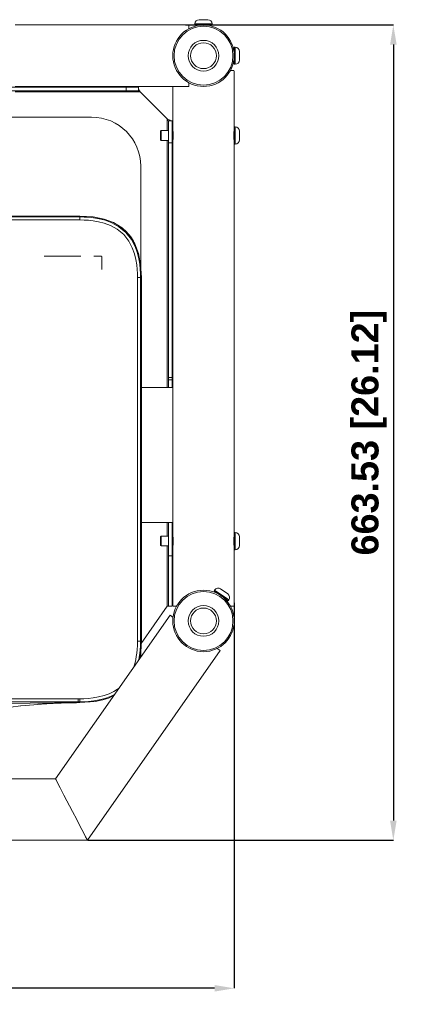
# Model space of a CAD drawing. Header units: millimetres. Extents: x 3925 to 5043, y -86 to 778.
# Tile 78 of 158: x 4453 to 4532, y 382 to 582. Entities that reach past the tile are written whole.
import ezdxf

# ---------------------------------------------------------------- set-up
doc = ezdxf.new("R2010")
doc.units = ezdxf.units.MM
doc.header["$LTSCALE"] = 46.255
doc.header["$PDMODE"] = 3
doc.header["$PDSIZE"] = 1
doc.layers.get('Defpoints').update_dxf_attribs({"linetype": 'CONTINUOUS'})
for name, color, linetype in [('140-154101-01_RIGGDXF_DIMENSION', 7, 'CONTINUOUS'), ('140-154101-0DXF_CONTINUOUS_LINE', 7, 'CONTINUOUS'), ('H30K-FRONT-CDXF_CONTINUOUS_LINE', 7, 'CONTINUOUS'), ('H30K-REAR-CODXF_CONTINUOUS_LINE', 7, 'CONTINUOUS'), ('H30K-TOP-COVDXF_CONTINUOUS_LINE', 7, 'CONTINUOUS')]:
    doc.layers.add(name, color=color, linetype=linetype)
doc.styles.add('SLDTEXTSTYLE0', font='arialbd.ttf', dxfattribs={"height": 5.5})
doc.dimstyles.new('SLDDIMSTYLE2', dxfattribs={"dimtxt": 5.650301, "dimasz": 4.572, "dimexe": 0, "dimexo": 0.0625, "dimgap": 1.412575, "dimtad": 0, "dimtih": 1, "dimtoh": 1, "dimlfac": 3.5, "dimrnd": 1e-09, "dimzin": 4, "dimdsep": 46, "dimtxsty": 'SLDTEXTSTYLE0', "dimsah": 1, "dimcen": 0.09, "dimadec": 0, "dimazin": 1, "dimtol": 1, "dimtp": 0.5, "dimtm": 0.5, "dimtfac": 1, "dimtdec": 1, "dimtofl": 0, "dimtmove": 0, "dimatfit": 3, "dimfxl": 1, "dimfrac": 2, "dimtolj": 1, "dimarcsym": 0})

# ---------------------------------------------------------------- blocks, each defined once
blk = doc.blocks.new('*D70')
at = {"layer": '140-154101-01_RIGGDXF_DIMENSION', "color": 0, "linetype": 'Continuous', "lineweight": -2}
for p, q in [((4486.77, 581.12), (4529.11, 581.12)), ((4529.11, 577.12), (4529.11, 419.24)), ((4466.9, 415.24), (4529.11, 415.24))]:
    blk.add_line(p, q, dxfattribs=at)
at = {"layer": '140-154101-01_RIGGDXF_DIMENSION', "color": 0, "linetype": 'Continuous'}
for points in [[(4528.44, 577.12), (4529.78, 577.12), (4529.11, 581.12)], [(4528.44, 419.24), (4529.78, 419.24), (4529.11, 415.24)]]:
    blk.add_solid(points, dxfattribs=at)
at = {"layer": 'Defpoints', "color": 0, "linetype": 'Continuous'}
for p in [(4486.71, 581.12), (4466.84, 415.24), (4529.11, 415.24)]:
    blk.add_point(p, dxfattribs=at)
at = {"layer": '140-154101-01_RIGGDXF_DIMENSION', "color": 0, "linetype": 'Continuous', "insert": (4524.16, 498.18), "char_height": 5.5, "attachment_point": 5, "rotation": 90, "style": 'SLDTEXTSTYLE0'}
blk.add_mtext('\\A1;663.53 [26.12]', dxfattribs=at)
blk = doc.blocks.new('*D71')
at = {"layer": '140-154101-01_RIGGDXF_DIMENSION', "color": 0, "linetype": 'Continuous', "lineweight": -2}
for p, q in [((4325.46, 463.56), (4325.46, 385.13)), ((4496.71, 463.56), (4496.71, 385.13)), ((4492.71, 385.13), (4329.46, 385.13))]:
    blk.add_line(p, q, dxfattribs=at)
at = {"layer": '140-154101-01_RIGGDXF_DIMENSION', "color": 0, "linetype": 'Continuous'}
for points in [[(4329.46, 385.79), (4329.46, 384.46), (4325.46, 385.13)], [(4492.71, 385.79), (4492.71, 384.46), (4496.71, 385.13)]]:
    blk.add_solid(points, dxfattribs=at)
at = {"layer": 'Defpoints', "color": 0, "linetype": 'Continuous'}
for p in [(4325.46, 463.62), (4496.71, 463.62), (4325.46, 385.13)]:
    blk.add_point(p, dxfattribs=at)
at = {"layer": '140-154101-01_RIGGDXF_DIMENSION', "color": 0, "linetype": 'Continuous', "insert": (4411.09, 390.08), "char_height": 5.5, "attachment_point": 5, "style": 'SLDTEXTSTYLE0'}
blk.add_mtext('\\A1;685.00 [26.97]', dxfattribs=at)

msp = doc.modelspace()

# ---------------------------------------------------------------- linework, layer by layer
at = {"layer": '140-154101-0DXF_CONTINUOUS_LINE', "color": 7, "linetype": 'Continuous', "lineweight": 0}
for p, q in [((4486.711, 581.1183), (4452.1485, 581.1183)), ((4487.461, 580.3512), (4487.461, 581.0731)), ((4492.211, 581.3183), (4488.711, 581.3183)), ((4488.711, 581.3183), (4488.711, 581.1183)), ((4488.711, 581.1183), (4489.9185, 581.1183)), ((4489.461, 581.0273), (4489.461, 581.1183)), ((4491.336, 582.1933), (4489.586, 582.1933)), ((4491.0035, 581.1183), (4492.211, 581.1183)), ((4491.461, 581.0273), (4491.461, 581.1183)), ((4492.211, 581.3183), (4492.211, 581.1183)), ((4496.621, 575.8683), (4496.711, 575.8683)), ((4496.911, 576.6183), (4496.711, 576.6183)), ((4496.711, 576.6183), (4496.711, 575.4107)), ((4496.911, 576.6183), (4496.911, 573.1183)), ((4497.786, 573.9933), (4497.786, 575.7432)), ((4496.6207, 573.8683), (4496.711, 573.8683)), ((4496.711, 574.3258), (4496.711, 573.1183)), ((4496.911, 573.1183), (4496.711, 573.1183)), ((4496.6658, 571.8683), (4495.9439, 571.8683)), ((4496.711, 571.1183), (4496.711, 559.6808)), ((4487.461, 568.6183), (4487.461, 569.3853)), ((4477.1952, 568.4933), (4424.836, 568.4933)), ((4477.1952, 567.7433), (4424.836, 567.7433)), ((4477.586, 567.4933), (4452.086, 567.4933)), ((4452.1485, 568.6183), (4487.461, 568.6183)), ((4474.6952, 567.7433), (4474.6952, 568.4933)), ((4477.1952, 568.4933), (4477.1952, 567.67)), ((4477.3254, 567.9934), (4477.1952, 568.2004)), ((4477.4557, 567.7521), (4477.3254, 567.9934)), ((4477.586, 567.4933), (4477.4557, 567.7521)), ((4477.4557, 567.558), (4477.586, 567.4933)), ((4477.586, 567.4933), (4483.086, 561.9933)), ((4484.211, 559.681), (4484.211, 568.6183)), ((4467.6841, 562.3683), (4354.1841, 562.3683)), ((4483.3448, 561.863), (4483.086, 561.9933)), ((4483.086, 561.9933), (4483.086, 559.6183)), ((4484.086, 561.6025), (4483.336, 561.6025)), ((4483.336, 561.6025), (4483.336, 507.3683)), ((4484.086, 507.3683), (4484.086, 561.6025)), ((4481.836, 559.6183), (4481.711, 559.4933)), ((4481.711, 559.4933), (4481.711, 557.7433)), ((4483.336, 559.6183), (4481.836, 559.6183)), ((4481.836, 559.6183), (4481.836, 557.6183)), ((4484.211, 559.6183), (4484.086, 559.6183)), ((4496.711, 560.3683), (4496.911, 560.3683)), ((4496.711, 559.6183), (4496.711, 557.5889)), ((4496.911, 556.8683), (4496.911, 560.3683)), ((4497.786, 557.7433), (4497.786, 559.4933)), ((4481.711, 557.7433), (4481.836, 557.6183)), ((4481.836, 557.6183), (4483.336, 557.6183)), ((4483.086, 557.6183), (4483.086, 507.3683)), ((4484.086, 557.141), (4483.336, 557.141)), ((4484.086, 557.6183), (4484.211, 557.6183)), ((4484.211, 477.181), (4484.211, 557.5558)), ((4496.711, 557.5557), (4496.711, 477.1808)), ((4496.911, 556.8683), (4496.711, 556.8683)), ((4477.6841, 531.8509), (4477.6841, 552.3683)), ((4483.336, 509.3939), (4484.086, 509.3939)), ((4484.086, 508.953), (4483.336, 508.953)), ((4484.086, 507.3683), (4477.8091, 507.3683)), ((4484.086, 479.8683), (4477.8091, 479.8683)), ((4483.086, 477.1183), (4483.086, 479.8683)), ((4483.336, 479.8683), (4483.336, 462.8579)), ((4484.086, 462.8579), (4484.086, 479.8683)), ((4481.836, 477.1183), (4481.711, 476.9933)), ((4481.711, 476.9933), (4481.711, 475.2433)), ((4481.836, 477.1183), (4481.836, 475.1183)), ((4483.336, 477.1183), (4481.836, 477.1183)), ((4484.211, 477.1183), (4484.086, 477.1183)), ((4484.2247, 477.0969), (4484.211, 477.181)), ((4496.711, 477.8683), (4496.911, 477.8683)), ((4496.711, 477.1183), (4496.711, 475.0889)), ((4496.911, 474.3683), (4496.911, 477.8683)), ((4497.786, 475.2433), (4497.786, 476.9933)), ((4481.711, 475.2433), (4481.836, 475.1183)), ((4481.836, 475.1183), (4483.336, 475.1183)), ((4483.086, 462.8579), (4483.086, 475.1183)), ((4484.086, 475.1183), (4484.211, 475.1183)), ((4484.211, 463.6183), (4484.211, 475.0558)), ((4496.711, 475.0557), (4496.711, 463.6183)), ((4484.086, 473.1031), (4483.336, 473.1031)), ((4496.911, 474.3683), (4496.711, 474.3683)), ((4492.727, 466.1556), (4492.6123, 465.9917)), ((4492.6123, 465.9917), (4493.6015, 465.2991)), ((4492.727, 466.1556), (4495.5941, 464.148)), ((4495.3792, 465.3667), (4493.9457, 466.3704)), ((4483.086, 462.8579), (4477.7877, 455.2911)), ((4484.086, 462.8579), (4483.086, 462.8579)), ((4484.2561, 462.8683), (4484.9781, 462.8683)), ((4494.4902, 464.6768), (4495.4793, 463.9842)), ((4495.5941, 464.148), (4495.4793, 463.9842)), ((4495.9439, 462.8683), (4496.6658, 462.8683)), ((4460.3324, 427.7368), (4483.6386, 461.0214)), ((4484.2529, 460.5912), (4483.6386, 461.0214)), ((4493.878, 453.8517), (4466.8395, 415.2368)), ((4477.6841, 452.5175), (4477.6841, 453.4398)), ((4493.878, 453.8517), (4493.2636, 454.2819)), ((4460.3324, 427.7368), (4450.0485, 427.7368)), ((4450.0485, 415.2368), (4466.8395, 415.2368))]:
    msp.add_line(p, q, dxfattribs=at)
for points in [[(4477.1952, 567.67), (4477.3255, 567.6183), (4477.4557, 567.558)], [(4483.086, 561.9933), (4483.1507, 561.863), (4483.211, 561.7328), (4483.2628, 561.6025)], [(4483.7931, 561.6025), (4483.5861, 561.7327), (4483.3448, 561.863)], [(4484.211, 559.6808), (4484.224, 559.6013), (4484.2561, 559.3713), (4484.2887, 559.0224), (4484.302, 558.6183)], [(4496.62, 558.6183), (4496.6333, 559.0233), (4496.6655, 559.3686), (4496.6977, 559.5999), (4496.711, 559.6808)], [(4484.302, 558.6183), (4484.2886, 558.2131), (4484.2562, 557.8661), (4484.2241, 557.6357), (4484.211, 557.5558)], [(4496.711, 557.5558), (4496.6979, 557.6356), (4496.6658, 557.8654), (4496.6335, 558.2106), (4496.62, 558.6183)], [(4484.302, 476.1183), (4484.2883, 476.5284), (4484.2564, 476.8692), (4484.2247, 477.0969)], [(4496.62, 476.1183), (4496.6333, 476.5233), (4496.6655, 476.8686), (4496.6977, 477.0999), (4496.711, 477.1808)], [(4484.302, 476.1183), (4484.2886, 475.7131), (4484.2562, 475.3661), (4484.2241, 475.1357), (4484.211, 475.0558)], [(4496.711, 475.0558), (4496.6979, 475.1356), (4496.6658, 475.3654), (4496.6335, 475.7106), (4496.62, 476.1183)], [(4463.79, 421.0947), (4462.0401, 424.4565), (4461.2913, 425.8949), (4460.7525, 426.9295), (4460.4358, 427.5382), (4460.3324, 427.7368)], [(4466.8395, 415.2368), (4466.7434, 415.4212), (4466.4668, 415.9532), (4466.0141, 416.822), (4465.379, 418.0424), (4464.646, 419.4507), (4463.79, 421.0947)]]:
    msp.add_lwpolyline(points, dxfattribs=at)
for centre, radius in [((4490.461, 574.8683), 6.25), ((4490.461, 574.8683), 6), ((4490.461, 574.8683), 3.125), ((4490.461, 574.8683), 2.625), ((4490.461, 459.8683), 6.25), ((4490.461, 459.8683), 6), ((4490.461, 459.8683), 3.125), ((4490.461, 459.8683), 2.625)]:
    msp.add_circle(centre, radius, dxfattribs=at)
for centre, radius, start, end in [((4489.586, 581.3183), 0.875, 90, 180), ((4491.336, 581.3183), 0.875, 0, 90), ((4496.911, 575.7433), 0.875, 360, 90), ((4496.911, 573.9933), 0.875, 270, 0), ((4467.6841, 552.3683), 10, 0, 90), ((4496.911, 559.4933), 0.875, 0, 90), ((4496.911, 557.7433), 0.875, 270, 0), ((4496.911, 476.9933), 0.875, 360, 90), ((4496.911, 475.2433), 0.875, 270, 0), ((4493.4438, 465.6537), 0.875, 55, 145), ((4494.8773, 464.6499), 0.875, 325, 55)]:
    msp.add_arc(centre, radius, start, end, dxfattribs=at)
for centre, major_axis, start_param, end_param in [((4486.711, 574.8683), (0, -6.25), -3.26188254, -3.14159265), ((4490.461, 571.1183), (-6.25, 0), 3.14159265, 3.26188254), ((4490.461, 463.6183), (0, -6.25), 4.71238898, 4.83267886), ((4490.461, 463.6183), (0, -6.25), 1.45050644, 1.57079633)]:
    msp.add_ellipse(centre, major_axis=major_axis, ratio=1, start_param=start_param, end_param=end_param, dxfattribs=at)
at = {"layer": 'H30K-FRONT-CDXF_CONTINUOUS_LINE', "color": 7, "linetype": 'Continuous', "lineweight": 0}
for p, q in [((4456.7185, 442.9044), (4456.8687, 442.916)), ((4456.8512, 442.9147), (4457.0222, 442.9277)), ((4456.9758, 442.9242), (4457.2113, 442.9418)), ((4457.1274, 442.9356), (4457.2986, 442.9482)), ((4457.2113, 442.9418), (4457.4835, 442.9615)), ((4458.0828, 443.0027), (4458.3455, 443.0197)), ((4460.389, 443.1313), (4460.6254, 443.1417)), ((4460.7984, 443.1491), (4461.0007, 443.1574)), ((4461.0007, 443.1574), (4461.2009, 443.1652)), ((4461.0767, 443.1604), (4461.306, 443.1691)), ((4461.2705, 443.1678), (4461.4637, 443.1748)), ((4461.3988, 443.1725), (4461.6555, 443.1815)), ((4461.594, 443.1794), (4461.8452, 443.1878)), ((4461.7861, 443.1858), (4462.0317, 443.1936)), ((4461.9747, 443.1918), (4462.2142, 443.199)), ((4462.1595, 443.1974), (4462.3918, 443.2039)), ((4462.3398, 443.2025), (4462.5636, 443.2084)), ((4462.5331, 443.2076), (4462.7288, 443.2125)), ((4464.0077, 443.2354), (4464.1982, 443.2375)), ((4464.1982, 443.2375), (4464.3748, 443.2392)), ((4453.2546, 442.5743), (4453.2313, 442.5717))]:
    msp.add_line(p, q, dxfattribs=at)
for points in [[(4456.7195, 442.8893), (4455.8969, 442.8359), (4453.2546, 442.5743)], [(4457.4228, 442.9572), (4457.6774, 442.9752), (4457.8778, 442.989), (4458.0828, 443.0027)], [(4457.6476, 442.9731), (4457.8795, 442.9891), (4458.1135, 443.0047)], [(4458.291, 443.0162), (4458.5742, 443.034), (4458.7991, 443.0477), (4459.0207, 443.0607), (4459.239, 443.0731), (4459.4543, 443.0849), (4459.6665, 443.0961), (4459.8757, 443.1068), (4460.0822, 443.1169), (4460.2859, 443.1265), (4460.4871, 443.1357), (4460.6859, 443.1444)], [(4458.5012, 443.0295), (4458.7126, 443.0425), (4458.9246, 443.0551), (4459.1363, 443.0673), (4459.3474, 443.0791), (4459.5573, 443.0904), (4459.7664, 443.1012), (4459.9748, 443.1117), (4460.1824, 443.1217), (4460.389, 443.1313)], [(4460.6615, 443.1433), (4460.8824, 443.1526), (4461.0767, 443.1604)], [(4462.6857, 443.2115), (4462.8869, 443.2162), (4463.0375, 443.2194), (4463.1807, 443.2224), (4463.3167, 443.2249), (4463.446, 443.2272), (4463.5692, 443.2293), (4463.687, 443.2311), (4463.7993, 443.2327), (4463.906, 443.2342), (4464.0077, 443.2354)], [(4464.3748, 443.2392), (4464.5415, 443.2405), (4464.6223, 443.241)], [(4453.2313, 442.5717), (4451.2123, 442.3275), (4446.5372, 441.614), (4441.8819, 440.6948), (4437.2908, 439.5793), (4432.8092, 438.2834)]]:
    msp.add_lwpolyline(points, dxfattribs=at)
at = {"layer": 'H30K-REAR-CODXF_CONTINUOUS_LINE', "color": 7, "linetype": 'Continuous', "lineweight": 0}
for p, q in [((4474.5769, 539.2236), (4473.8595, 539.837)), ((4476.1793, 537.1407), (4475.7703, 537.801))]:
    msp.add_line(p, q, dxfattribs=at)
for points in [[(4473.7609, 539.8986), (4474.0397, 539.7023), (4474.9376, 538.854)], [(4475.7703, 537.801), (4475.2427, 538.5046), (4474.5769, 539.2236)], [(4474.9376, 538.854), (4475.639, 537.9898), (4476.1793, 537.1407)]]:
    msp.add_lwpolyline(points, dxfattribs=at)
at = {"layer": 'H30K-TOP-COVDXF_CONTINUOUS_LINE', "color": 7, "linetype": 'Continuous', "lineweight": 0}
for p, q in [((4356.5591, 542.2433), (4465.3091, 542.2433)), ((4465.3091, 542.0651), (4356.5591, 542.0651)), ((4465.3091, 541.4447), (4356.5591, 541.4447)), ((4465.3091, 541.4447), (4465.3091, 542.2433)), ((4458.0182, 534.1151), (4465.5182, 534.1151)), ((4468.1369, 534.1151), (4469.5219, 534.1151)), ((4469.7683, 533.8651), (4469.7683, 531.3651)), ((4477.0106, 455.7433), (4477.0106, 529.7433)), ((4477.0106, 529.7433), (4477.8091, 529.7433)), ((4477.6309, 455.7433), (4477.6309, 529.7433)), ((4477.8091, 529.7433), (4477.8091, 455.7433)), ((4477.0106, 455.7433), (4477.8091, 455.7433)), ((4464.9572, 444.0419), (4464.957, 443.4215)), ((4464.957, 443.4215), (4464.9572, 443.2433)), ((4464.957, 443.4215), (4465.3095, 443.4214)), ((4464.9572, 444.0419), (4465.3095, 444.0418)), ((4464.9572, 443.2433), (4465.3074, 443.2433)), ((4465.3074, 443.2433), (4468.4259, 443.4664)), ((4465.3095, 444.0418), (4465.3095, 443.4214)), ((4465.3096, 443.2433), (4465.3095, 443.4214)), ((4468.4259, 443.4664), (4469.9611, 443.851)), ((4469.9611, 443.851), (4471.0945, 444.1349)), ((4471.0945, 444.1349), (4472.1979, 444.6824))]:
    msp.add_line(p, q, dxfattribs=at)
for points in [[(4477.8091, 529.7433), (4477.6512, 532.4057), (4477.2016, 534.6548), (4476.4636, 536.6002), (4475.366, 538.3474), (4473.8939, 539.8155), (4472.1512, 540.905), (4470.2129, 541.638), (4467.9697, 542.0856), (4465.3091, 542.2433)], [(4477.6309, 529.7433), (4477.6173, 530.5564), (4477.5685, 531.4482), (4477.468, 532.4328), (4477.2903, 533.5223), (4476.9961, 534.7243), (4476.5237, 536.0426), (4475.7757, 537.4646), (4474.6532, 538.8903), (4473.2396, 540.0727), (4471.791, 540.8774), (4470.4363, 541.3863), (4469.2044, 541.7008), (4468.0937, 541.8897), (4467.0894, 541.9969), (4466.1695, 542.0498), (4465.3091, 542.0651)], [(4477.0106, 529.7433), (4476.9973, 530.5353), (4476.95, 531.4011), (4476.8528, 532.3533), (4476.6819, 533.4011), (4476.4009, 534.5493), (4475.9537, 535.7978), (4475.2523, 537.1316), (4474.2076, 538.4587), (4472.8926, 539.5585), (4471.5356, 540.3121), (4470.2542, 540.7933), (4469.0784, 541.0934), (4468.0107, 541.2749), (4467.04, 541.3785), (4466.1471, 541.4299), (4465.3091, 541.4447)], [(4469.5219, 534.1151), (4469.5284, 534.115), (4469.535, 534.1146), (4469.5415, 534.1139), (4469.5481, 534.113), (4469.5546, 534.1118), (4469.5612, 534.1104), (4469.5677, 534.1087), (4469.5743, 534.1068), (4469.5808, 534.1047), (4469.5873, 534.1024), (4469.5937, 534.0998), (4469.6002, 534.097), (4469.6066, 534.0941), (4469.6129, 534.0909), (4469.6192, 534.0875), (4469.6255, 534.0839), (4469.6316, 534.0802), (4469.6378, 534.0763), (4469.6438, 534.0722), (4469.6498, 534.0679), (4469.6557, 534.0635), (4469.6615, 534.0589), (4469.6672, 534.0542), (4469.6728, 534.0494), (4469.6783, 534.0444), (4469.6836, 534.0392), (4469.6889, 534.034), (4469.6941, 534.0286), (4469.6991, 534.0231), (4469.704, 534.0175), (4469.7088, 534.0118), (4469.7134, 534.006), (4469.7179, 534.0001), (4469.7222, 533.9941), (4469.7263, 533.988), (4469.7303, 533.9819), (4469.7342, 533.9757), (4469.7378, 533.9694), (4469.7413, 533.9631), (4469.7446, 533.9567), (4469.7477, 533.9503), (4469.7506, 533.9438), (4469.7533, 533.9373), (4469.7558, 533.9308), (4469.7581, 533.9242), (4469.7601, 533.9176), (4469.762, 533.9111), (4469.7636, 533.9045), (4469.765, 533.8979), (4469.7661, 533.8913), (4469.767, 533.8847), (4469.7677, 533.8781), (4469.768, 533.8716), (4469.7682, 533.8651)], [(4476.2499, 450.4692), (4476.3949, 450.9241), (4476.537, 451.4472), (4476.6647, 452.0105), (4476.777, 452.6233), (4476.8717, 453.2947), (4476.9453, 454.0334), (4476.9933, 454.8474), (4477.0106, 455.7433)], [(4477.2832, 451.945), (4477.3893, 452.5239), (4477.4876, 453.2205), (4477.5637, 453.9843), (4477.6132, 454.823), (4477.6309, 455.7433)], [(4477.8091, 455.7433), (4477.7067, 453.5833), (4477.4962, 452.2492)], [(4465.3095, 444.0418), (4466.0874, 444.0547), (4466.999, 444.1055), (4468.0142, 444.2135), (4469.1004, 444.3998), (4470.2186, 444.6845), (4471.2795, 445.0641), (4472.1877, 445.4984), (4472.9478, 445.9627), (4473.2593, 446.1983)], [(4465.3095, 443.4214), (4466.1084, 443.4348), (4467.0475, 443.487), (4468.0978, 443.5988), (4469.2276, 443.7926), (4470.3987, 444.0909), (4471.5184, 444.4917), (4472.3391, 444.8841)], [(4449.9498, 443.9899), (4452.308, 444.0244), (4454.538, 444.043), (4456.846, 444.0511), (4459.3419, 444.051), (4462.0465, 444.046), (4464.9572, 444.0419)], [(4449.9712, 443.3798), (4452.3149, 443.408), (4454.5415, 443.424), (4456.8469, 443.4308), (4459.3412, 443.4303), (4462.0452, 443.4255), (4464.957, 443.4215)], [(4450.0819, 443.0529), (4455.1635, 443.152), (4460.1221, 443.2174), (4464.9572, 443.2433)]]:
    msp.add_lwpolyline(points, dxfattribs=at)

# ---------------------------------------------------------------- dimensions: what is measured, and where the dimension line sits
at = {"layer": '140-154101-01_RIGGDXF_DIMENSION', "color": 2, "linetype": 'Continuous'}
dim = msp.add_linear_dim(base=(4529.1087, 415.2368), p1=(4486.711, 581.1183), p2=(4466.8395, 415.2368), angle=90, dimstyle='SLDDIMSTYLE2', override={"dimtxt": 5, "dimasz": 4, "dimtad": 1, "dimtih": 0, "dimtoh": 0, "dimlfac": 4, "dimtol": 0, "dimtp": 0.01, "dimtm": 0.01, "dimtdec": 2, "dimtofl": 1, "dimtzin": 0}, dxfattribs=at)
dim.commit()
dim.dimension.update_dxf_attribs({"geometry": '*D70', "text_midpoint": (4524.1602, 498.1775)})
dim = msp.add_linear_dim(base=(4325.461, 385.1274), p1=(4496.711, 463.6183), p2=(4325.461, 463.6183), dimstyle='SLDDIMSTYLE2', override={"dimtxt": 5, "dimasz": 4, "dimtad": 1, "dimtih": 0, "dimtoh": 0, "dimlfac": 4, "dimtol": 0, "dimtp": 0.01, "dimtm": 0.01, "dimtdec": 2, "dimtofl": 1, "dimtzin": 0}, dxfattribs=at)
dim.commit()
dim.dimension.update_dxf_attribs({"geometry": '*D71', "text_midpoint": (4411.086, 385.1274), "dimtype": 160})

doc.saveas('drawing.dxf')
